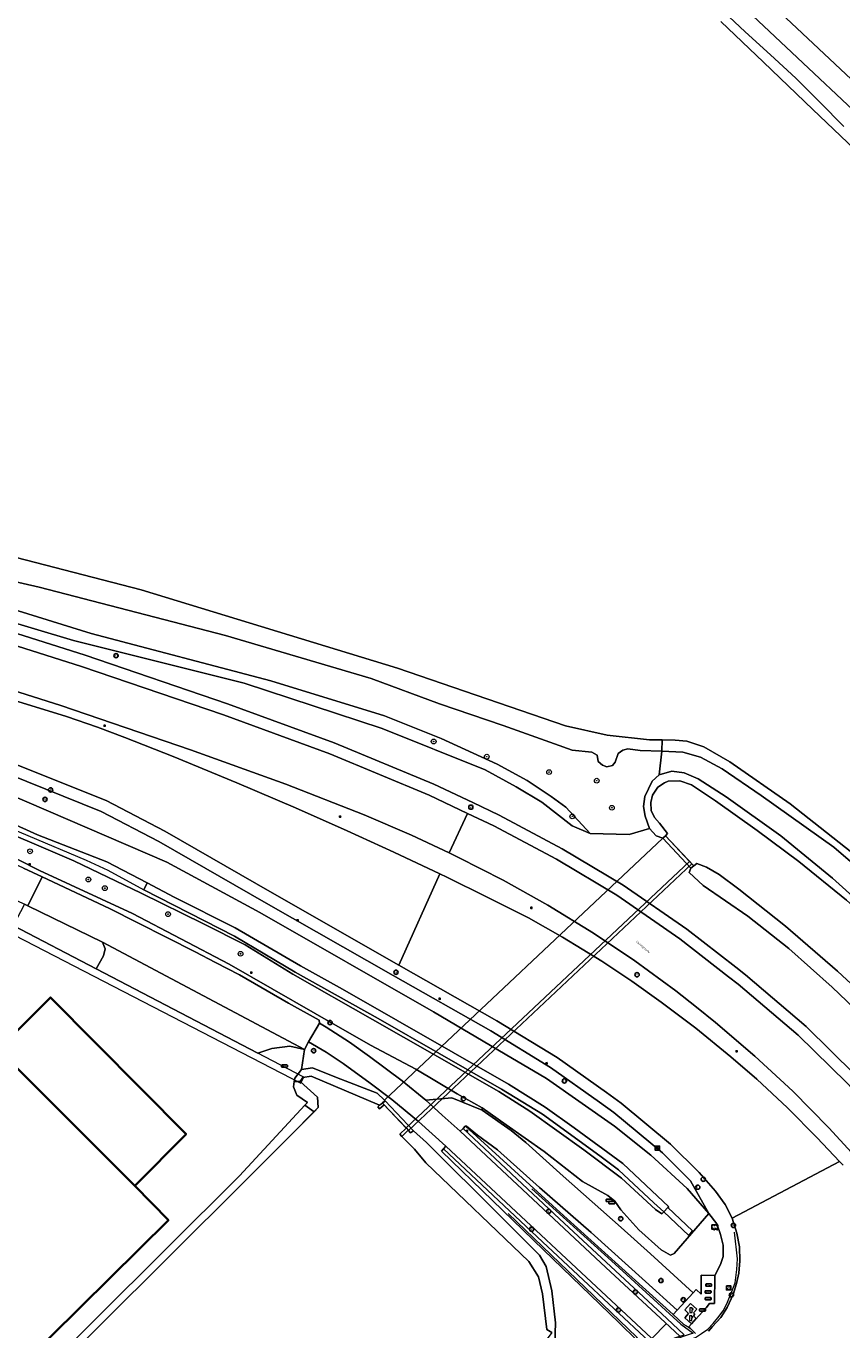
# Model space of a CAD drawing. Header units: metres. Extents: x 73718 to 76933, y 443658 to 446696.
# Tile 118 of 153: x 76253 to 76390, y 445239 to 445458. Entities that reach past the tile are written whole.
import ezdxf
from ezdxf.enums import TextEntityAlignment as Align

# ---------------------------------------------------------------- set-up
doc = ezdxf.new("R2010")
doc.units = ezdxf.units.M
for name, color, linetype, lineweight in [('B-WE-GK-BESCHOEIING-G', 130, 'GK-BESCHOEIING-SO', 18), ('B-WE-GR-BOOM-S', 90, 'Continuous', 25), ('B-WE-GW-TALUD_KRUIN-G', 90, 'Continuous', 18), ('B-WE-IE-MEUBILAIR-S', 7, 'Continuous', 25), ('B-WE-IE-MEUBILAIR_WEGMEUBILAIR-G', 7, 'Continuous', 18), ('B-WE-IE-TERREINAFSCHEIDING_KUNSTMATIG_MUUR-GV', 90, 'Continuous', 18), ('B-WE-KL-WATER-S', 170, 'Continuous', 25), ('B-WE-KW-KUNSTWERK_DUIKER-GV', 170, 'Continuous', 18), ('B-WE-KW-KUNSTWERK_GELUIDSWERING_SCHERM-G', 170, 'Continuous', 18), ('B-WE-OG-BEBOUWING-GV', 7, 'Continuous', 35), ('B-WE-OG-TERREIN_BEGROEID-GV', 7, 'Continuous', 18), ('B-WE-OG-TERREIN_ERF-GV', 7, 'Continuous', 18), ('B-WE-OG-TERREIN_OEVER-GV', 7, 'Continuous', 18), ('B-WE-OG-TOPOGRAFIE-T18', 10, 'Continuous', 18), ('B-WE-OG-WATER_SLOOT-GV', 120, 'Continuous', 18), ('B-WE-OG-WEG-GV', 7, 'Continuous', 18), ('B-WE-RI-HWA_GOOT_LIJNGOOT-G', 150, 'Continuous', 18), ('B-WE-VH-GESLOTENVERHARDING_ASFALT-GV', 10, 'Continuous', 18), ('B-WE-VH-GESLOTENVERHARDING_BETON-GV', 10, 'Continuous', 18), ('B-WE-VH-HALFVERHARDING_GRASBETONSTEEN-GV', 130, 'Continuous', 18), ('B-WE-VH-OPENVERHARDING_BETONELEMENT-GV', 30, 'Continuous', 18), ('B-WE-VH-OPENVERHARDING_TEGEL-GV', 30, 'Continuous', 18)]:
    doc.layers.add(name, color=color, linetype=linetype, lineweight=lineweight)
doc.styles.add('NLCS-ISO', font='NLCS-ISO.ttf')
doc.styles.add('NLCS-ISO-M200-T18', font='NLCS-ISO.ttf', dxfattribs={"height": 0.36})
doc.linetypes.add('GK-BESCHOEIING-SO', pattern='A,18,-3,[1,NLCS.SHX,S=0.6,R=0,X=0,Y=0],-3', length=24)

# ---------------------------------------------------------------- blocks, each defined once
blk = doc.blocks.new('SIE-MEUBILAIR_BORD_VERKEER-SO')
at = {"flags": 128}
blk.add_lwpolyline([(-1.8, 1.8), (1.8, 1.8), (1.8, -1.8), (-1.8, -1.8)], close=True, dxfattribs=at)
at = {"style": 'NLCS-ISO'}
blk.add_text('vb', height=1.8, dxfattribs=at).set_placement((0, 0), align=Align.MIDDLE_CENTER)
blk = doc.blocks.new('SKL-WATER_POMP-SO')
at = {"color": 0, "linetype": 'ByBlock', "lineweight": 18}
blk.add_lwpolyline([(1, 1.1), (1, 2), (-1, 2), (-1, -2), (1, -2), (1, 0.6), (1.9, 0.6), (1.9, 1.1)], close=True, dxfattribs=at)
blk = doc.blocks.new('SIE-MEUBILAIR_KAST_TELECOM-SO')
at = {"flags": 128}
blk.add_lwpolyline([(-2, -1), (2, -1, 0.414214), (2.5, -0.5), (2.5, 0.5, 0.414214), (2, 1), (-2, 1, 0.414214), (-2.5, 0.5), (-2.5, -0.5, 0.414214)], format="xyb", close=True, dxfattribs=at)
at = {"style": 'NLCS-ISO'}
blk.add_text('TEL', height=1.8, dxfattribs=at).set_placement((0, 0), align=Align.MIDDLE_CENTER)
blk = doc.blocks.new('SIE-MEUBILAIR_KAST_RIOOL-SO')
at = {"flags": 128}
blk.add_lwpolyline([(-2, -1), (2, -1, 0.414214), (2.5, -0.5), (2.5, 0.5, 0.414214), (2, 1), (-2, 1, 0.414214), (-2.5, 0.5), (-2.5, -0.5, 0.414214)], format="xyb", close=True, dxfattribs=at)
at = {"style": 'NLCS-ISO'}
blk.add_text('RI', height=1.8, dxfattribs=at).set_placement((0, 0), align=Align.MIDDLE_CENTER)
blk = doc.blocks.new('SIE-MEUBILAIR_KAST-SO')
at = {"flags": 128}
blk.add_lwpolyline([(-2, -1), (2, -1, 0.414214), (2.5, -0.5), (2.5, 0.5, 0.414214), (2, 1), (-2, 1, 0.414214), (-2.5, 0.5), (-2.5, -0.5, 0.414214)], format="xyb", close=True, dxfattribs=at)
blk = doc.blocks.new('SIE-MEUBILAIR_KAST_VRI-SO')
at = {"flags": 128}
blk.add_lwpolyline([(-2, -1), (2, -1, 0.414214), (2.5, -0.5), (2.5, 0.5, 0.414214), (2, 1), (-2, 1, 0.414214), (-2.5, 0.5), (-2.5, -0.5, 0.414214)], format="xyb", close=True, dxfattribs=at)
at = {"style": 'NLCS-ISO'}
blk.add_text('VRI', height=1.8, dxfattribs=at).set_placement((0, 0), align=Align.MIDDLE_CENTER)
blk = doc.blocks.new('SIE-MEUBILAIR_KAST_GAS-SO')
at = {"flags": 128}
blk.add_lwpolyline([(-2, -1), (2, -1, 0.414214), (2.5, -0.5), (2.5, 0.5, 0.414214), (2, 1), (-2, 1, 0.414214), (-2.5, 0.5), (-2.5, -0.5, 0.414214)], format="xyb", close=True, dxfattribs=at)
at = {"style": 'NLCS-ISO'}
blk.add_text('GAS', height=1.8, dxfattribs=at).set_placement((0, 0), align=Align.MIDDLE_CENTER)
blk = doc.blocks.new('SIE-MEUBILAIR_PAAL_LICHTMAST-SO')
for points in [[(-0.6, 0), (-1, 0)], [(-0.7, 0.7), (-0.4, 0.4)], [(0, 1), (0, 0.6)], [(0.4, 0.4), (0.7, 0.7)], [(1, 0), (0.6, 0)], [(-0.7, -0.7), (-0.4, -0.4)], [(0, -0.6), (0, -1)], [(0.4, -0.4), (0.7, -0.7)]]:
    blk.add_lwpolyline(points)
blk.add_circle((0, 0), 0.5)
blk = doc.blocks.new('SIE-MEUBILAIR_PAAL_VERKEERSBORD-SO')
blk.add_circle((0, 0), 1.8)
at = {"style": 'NLCS-ISO'}
blk.add_text('vb', height=1.8, dxfattribs=at).set_placement((0, 0), align=Align.MIDDLE_CENTER)
blk = doc.blocks.new('SIE-MEUBILAIR_PAAL_PORTAAL-SO')
blk.add_circle((0, 0), 1.8)
at = {"style": 'NLCS-ISO'}
blk.add_text('pt', height=1.8, dxfattribs=at).set_placement((0, 0), align=Align.MIDDLE_CENTER)
blk = doc.blocks.new('SIE-MEUBILAIR_PAAL_VRI-SO')
blk.add_circle((0, 0), 1.8)
at = {"style": 'NLCS-ISO'}
blk.add_text('vri', height=1.8, dxfattribs=at).set_placement((0, 0), align=Align.MIDDLE_CENTER)
blk = doc.blocks.new('SIE-MEUBILAIR_PAAL_HECTOMETER-SO')
blk.add_circle((0, 0), 1.8)
at = {"style": 'NLCS-ISO'}
blk.add_text('hm', height=1.8, dxfattribs=at).set_placement((0, 0), align=Align.MIDDLE_CENTER)
blk = doc.blocks.new('SIE-MEUBILAIR_PUT_KOLK-SO')
blk.add_circle((0, 0), 1.8)
at = {"style": 'NLCS-ISO'}
blk.add_text('K', height=1.8, dxfattribs=at).set_placement((0, 0), align=Align.MIDDLE_CENTER)
blk = doc.blocks.new('SIE-MEUBILAIR_PUT_RIOOLPUT-SO')
blk.add_circle((0, 0), 1.8)
at = {"style": 'NLCS-ISO'}
blk.add_text('RI', height=1.8, dxfattribs=at).set_placement((0, 0), align=Align.MIDDLE_CENTER)
blk = doc.blocks.new('SIE-MEUBILAIR_PUT_GASPUT-SO')
blk.add_circle((0, 0), 1.8)
at = {"style": 'NLCS-ISO'}
blk.add_text('G', height=1.8, dxfattribs=at).set_placement((0, 0), align=Align.MIDDLE_CENTER)
blk = doc.blocks.new('SIE-MEUBILAIR_PUT-SO')
blk.add_circle((0, 0), 1.8)
at = {"style": 'NLCS-ISO'}
blk.add_text('P', height=1.8, dxfattribs=at).set_placement((0, 0), align=Align.MIDDLE_CENTER)
blk = doc.blocks.new('SIE-MEUBILAIR_SENSOR_CAMERA-SO')
for p, q in [((2.5, 1.25), (-2.5, 1.25)), ((-2.5, 1.25), (-2.5, -2.8125)), ((2.5, -2.8125), (2.5, 1.25))]:
    blk.add_line(p, q)
for centre, start, end in [((-1.875, -2.65625), 36.86989765, 143.13010235), ((-1.875, -2.96875), 36.86989765, 143.13010235), ((-1.875, -3.28125), 36.86989765, 143.13010235), ((-0.625, -1.71875), 216.86989765, 323.13010235), ((-0.625, -2.03125), 216.86989765, 323.13010235), ((-0.625, -2.34375), 216.86989765, 323.13010235), ((0.625, -2.65625), 36.86989765, 143.13010235), ((0.625, -2.96875), 36.86989765, 143.13010235), ((0.625, -3.28125), 36.86989765, 143.13010235), ((1.875, -1.71875), 216.86989765, 323.13010235), ((1.875, -2.03125), 216.86989765, 323.13010235), ((1.875, -2.34375), 216.86989765, 323.13010235)]:
    blk.add_arc(centre, 0.78125, start, end)
at = {"style": 'NLCS-ISO'}
blk.add_text('cam', height=1.8, dxfattribs=at).set_placement((0, 0), align=Align.MIDDLE_CENTER)
blk = doc.blocks.new('SGR-BOOM_GBKN-SO')
at = {"linetype": 'ByBlock', "lineweight": 18}
h = blk.add_hatch(color=0, dxfattribs=at)
h.dxf.hatch_style = 1
edge = h.paths.add_edge_path()
edge.add_arc((0, 0), 0.25, 0, 360)
at = {"color": 0, "linetype": 'ByBlock', "lineweight": 18}
for radius in [2, 0.25]:
    blk.add_circle((0, 0), radius, dxfattribs=at)
at = {"color": 0, "linetype": 'ByBlock', "lineweight": 18, "style": 'NLCS-ISO'}
blk.add_attdef('SOORT', (2.5, 0), '', height=1.5, dxfattribs=at)

msp = doc.modelspace()

# ---------------------------------------------------------------- linework, layer by layer
at = {"layer": 'B-WE-GK-BESCHOEIING-G', "flags": 128}
for points in [[(76215.958, 445379.366), (76218.191, 445378.664), (76244.614, 445370.359), (76272.223, 445363.223), (76315.42, 445350.025), (76343.735, 445340.313), (76350.772, 445338.762), (76357.901, 445337.982), (76360.004, 445337.941)], [(76360.004, 445337.941), (76362.211, 445337.898), (76364.197, 445337.73), (76367.051, 445336.759), (76371.405, 445334.239), (76381.594, 445327.15), (76395.936, 445315.845), (76403.145, 445309.436), (76410.283, 445302.541)], [(76360.549, 445321.781), (76360.93, 445322.196), (76359.543, 445323.904), (76358.731, 445324.894), (76358.181, 445326.06), (76358.113, 445327.389), (76358.397, 445328.616), (76359.276, 445329.97), (76360.413, 445330.685), (76361.019, 445330.995), (76362.972, 445331.07), (76364.963, 445330.349), (76369.02, 445327.656), (76376.021, 445322.704), (76383.056, 445317.446), (76391.09, 445310.921), (76400.99, 445301.988), (76406.964, 445296.121), (76408.465, 445294.695), (76409.774, 445293.827), (76410.775, 445293.558), (76412.287, 445293.214), (76413.711, 445293.693), (76415.284, 445294.413), (76430.681, 445303.961), (76437.568, 445308.247), (76444.598, 445312.866)], [(76470.303, 445272.446), (76465.901, 445273.032), (76460.684, 445274.499), (76451.872, 445277.937), (76448.764, 445279.426), (76448.824, 445281.194), (76465.353, 445290.78), (76473.922, 445296.251), (76475.229, 445297.84), (76475.972, 445299.81), (76476.24, 445301.801), (76475.642, 445303.734), (76474.593, 445305.476), (76473.091, 445306.803), (76471.336, 445307.833), (76467.679, 445309.308), (76465.621, 445309.801), (76463.71, 445309.905), (76461.723, 445309.783), (76459.682, 445309.425), (76457.838, 445308.841), (76456.237, 445308.069), (76433.148, 445293.722), (76413.476, 445281.474), (76411.844, 445281.124), (76410.039, 445280.855), (76407.616, 445281.822), (76404.953, 445284.111), (76396.512, 445292.498), (76389.584, 445298.969), (76380.82, 445306.578), (76372.947, 445312.809), (76369.615, 445315.256), (76367.478, 445316.502), (76365.878, 445317.115), (76365.345, 445316.719)], [(76289.39, 445263.317), (76296.861, 445270.812), (76302.068, 445275.993), (76301.949, 445277.756), (76299.02, 445280.381), (76299.475, 445281.087), (76300.875, 445281.3), (76312.413, 445276.38), (76312.886, 445276.767)], [(76316.177, 445271.154), (76318.303, 445269.009), (76320.177, 445266.684), (76337.54, 445250.071), (76339.169, 445247.502), (76339.844, 445244.596), (76340.598, 445238.628), (76341.416, 445238.093), (76340.274, 445236.59), (76339.501, 445237.007), (76336.888, 445235.635), (76331.076, 445233.998), (76317.747, 445230.059), (76303.79, 445225.432), (76274.039, 445214.155), (76247.634, 445202.107), (76227.047, 445191.15)]]:
    msp.add_lwpolyline(points, dxfattribs=at)
at = {"layer": 'B-WE-GW-TALUD_KRUIN-G', "flags": 128}
for points in [[(76347.909, 445322.187), (76343.795, 445326.607), (76341.323, 445328.387), (76337.244, 445331.121), (76332.239, 445333.875), (76322.776, 445338.198), (76313.211, 445342.02), (76294.082, 445347.899), (76263.809, 445355.852), (76234.287, 445365.008)], [(76329.673, 445275.95), (76325.455, 445278.315), (76318.519, 445282.447), (76310.877, 445286.52), (76301.545, 445291.829), (76287.066, 445300.145), (76270.78, 445308.677), (76255.129, 445315.952), (76247.642, 445319.712), (76239.05, 445322.927), (76229.673, 445326.386), (76219.087, 445329.94), (76213.171, 445332.312), (76201.552, 445336.438), (76200.507, 445336.756), (76183.502, 445341.937), (76164.782, 445346.854), (76149.308, 445350.765)], [(76234.17, 445331.263), (76254.785, 445321.979), (76266.433, 445317.378), (76273.248, 445313.886), (76277.814, 445311.463), (76288.078, 445306.273), (76299.055, 445299.863), (76306.157, 445295.926), (76334.106, 445279.921), (76340.286, 445276.066), (76345.179, 445272.598), (76353.416, 445266.578), (76361.126, 445259.275), (76360.992, 445259.167), (76365.147, 445255.228), (76364.523, 445254.463), (76360.299, 445258.45), (76359.976, 445258.099), (76358.899, 445258.814), (76353.19, 445264.081), (76346.824, 445268.855), (76337.698, 445275.399), (76332.498, 445278.726), (76311.192, 445290.815), (76297.761, 445298.484), (76289.75, 445303.392), (76282.755, 445306.971), (76272.259, 445312.146), (76260.912, 445317.557), (76244.455, 445324.616)]]:
    msp.add_lwpolyline(points, dxfattribs=at)
at = {"layer": 'B-WE-IE-MEUBILAIR_WEGMEUBILAIR-G', "flags": 128}
for points in [[(76338.082, 445262.326), (76351.491, 445250.173), (76363.17, 445239.535), (76365.238, 445237.977), (76357.417, 445235.335), (76356.814, 445235.841), (76355.741, 445237.294), (76334.077, 445258.135)], [(76336.485, 445228.356), (76340.366, 445229.294), (76348.049, 445231.474), (76356.932, 445234.107), (76358.083, 445234.715), (76365.647, 445237.27), (76366.642, 445237.956), (76367.733, 445238.65), (76368.598, 445239.602), (76369.421, 445240.574), (76370.278, 445241.755), (76370.883, 445242.936), (76371.749, 445245.026), (76372.298, 445246.446), (76372.595, 445248.71), (76372.685, 445250.487), (76372.178, 445254.985)]]:
    msp.add_lwpolyline(points, dxfattribs=at)
at = {"layer": 'B-WE-IE-TERREINAFSCHEIDING_KUNSTMATIG_MUUR-GV', "flags": 128}
for points in [[(76365.604, 445237.948), (76364.794, 445238.762), (76364.427, 445238.982), (76363.666, 445239.44), (76361.871, 445241.157), (76343.471, 445257.771), (76326.851, 445272.857), (76326.831, 445272.875), (76326.811, 445272.853), (76326.468, 445272.491), (76342.712, 445257.262), (76360.781, 445240.471), (76363.719, 445237.709)], [(76357.883, 445236.508), (76339.837, 445253.399), (76323.172, 445269.023), (76322.813, 445268.629), (76340.006, 445252.039), (76352.693, 445239.784), (76355.818, 445236.765)]]:
    msp.add_lwpolyline(points, dxfattribs=at)
at = {"layer": 'B-WE-KW-KUNSTWERK_DUIKER-GV', "flags": 128}
for points in [[(76364.631, 445317.473), (76360.549, 445321.781), (76360.142, 445321.415), (76313.216, 445277.234), (76313.321, 445277.123), (76312.832, 445276.825), (76316.86, 445272.559)], [(76364.631, 445317.473), (76316.86, 445272.559), (76317.259, 445272.137), (76365.028, 445317.054)], [(76249.877, 445307.084), (76249.259, 445305.914), (76299.112, 445280.09), (76299.638, 445281.129)]]:
    msp.add_lwpolyline(points, close=True, dxfattribs=at)
at = {"layer": 'B-WE-KW-KUNSTWERK_GELUIDSWERING_SCHERM-G', "flags": 128}
msp.add_lwpolyline([(76141.671, 445357.604), (76157.15, 445353.655), (76172.773, 445349.704), (76192.024, 445344.416), (76207.315, 445339.964), (76218.623, 445336.135), (76229.924, 445331.677), (76243.261, 445326.017), (76262.977, 445317.689), (76266.609, 445316.003), (76272.661, 445312.711), (76287.954, 445304.856), (76298.186, 445298.804), (76312.166, 445291.004), (76332.957, 445279.108), (76339.865, 445274.879), (76349.531, 445267.863), (76352.681, 445265.531), (76358.631, 445259.938)], dxfattribs=at)
at = {"layer": 'B-WE-OG-BEBOUWING-GV', "flags": 128}
for points in [[(76248.124, 445285.804), (76234.118, 445299.92), (76215.843, 445281.775), (76213.011, 445284.627), (76208.518, 445280.166), (76197.42, 445291.343), (76194.438, 445288.365), (76165.393, 445259.661), (76192.754, 445232.306), (76222.146, 445202.717), (76247.049, 445227.637), (76276.83, 445257.027), (76271.191, 445262.818)], [(76248.124, 445285.804), (76271.191, 445262.818), (76279.805, 445271.531), (76256.941, 445294.568)]]:
    msp.add_lwpolyline(points, close=True, dxfattribs=at)
at = {"layer": 'B-WE-OG-TERREIN_BEGROEID-GV', "flags": 128}
msp.add_lwpolyline([(76244.455, 445324.616), (76260.912, 445317.557), (76272.259, 445312.146), (76282.755, 445306.971), (76289.75, 445303.392), (76297.761, 445298.484), (76311.192, 445290.815), (76332.498, 445278.726), (76337.698, 445275.399), (76346.824, 445268.855), (76353.19, 445264.081), (76358.899, 445258.814), (76359.976, 445258.099), (76360.299, 445258.45), (76358.631, 445259.938), (76352.681, 445265.531), (76349.531, 445267.863), (76339.865, 445274.879), (76332.957, 445279.108), (76312.166, 445291.004), (76298.186, 445298.804), (76287.954, 445304.856), (76272.661, 445312.711), (76273.248, 445313.886), (76266.433, 445317.378), (76254.785, 445321.979), (76234.17, 445331.263)], dxfattribs=at)
at = {"layer": 'B-WE-OG-TERREIN_ERF-GV', "flags": 128}
msp.add_lwpolyline([(76233.697, 445209.451), (76264.385, 445240.191), (76288.793, 445264.505), (76299.798, 445276.378), (76300.249, 445276.865), (76298.446, 445278.089), (76297.922, 445279.471), (76298.037, 445280.384), (76298.111, 445280.971), (76299.222, 445282.429), (76299.748, 445285.8), (76297.26, 445286.336), (76294.261, 445285.947), (76291.907, 445285.165), (76264.637, 445299.391), (76250.648, 445306.689)], dxfattribs=at)
msp.add_lwpolyline([(76271.191, 445262.818), (76276.83, 445257.027), (76247.049, 445227.637), (76222.146, 445202.717), (76192.754, 445232.306), (76165.393, 445259.661), (76194.438, 445288.365), (76197.42, 445291.343), (76208.518, 445280.166), (76213.011, 445284.627), (76215.843, 445281.775), (76234.118, 445299.92), (76248.124, 445285.804), (76256.941, 445294.568), (76279.805, 445271.531)], close=True, dxfattribs=at)
at = {"layer": 'B-WE-OG-TERREIN_OEVER-GV', "flags": 128}
for points in [[(76390.611, 445441.284), (76386.559, 445445.384), (76382.548, 445449.443), (76378.255, 445453.35), (76374.005, 445457.218), (76366.762, 445464.112)], [(76369.896, 445459.011), (76377.091, 445452.132), (76385.408, 445444.18), (76392.402, 445437.492)], [(76235.153, 445368.21), (76255.069, 445363.694), (76286.441, 445355.549), (76310.958, 445348.293), (76322.518, 445344.039), (76333.235, 445340.359), (76341.901, 445337.271), (76344.831, 445336.192), (76348.174, 445335.878), (76349.049, 445335.393), (76349.218, 445334.281), (76349.957, 445333.673), (76350.699, 445333.427), (76351.664, 445333.646), (76352.117, 445334.22), (76352.582, 445335.645), (76353.372, 445336.203), (76354.244, 445336.469), (76356.317, 445336.146), (76359.973, 445336.054), (76360.004, 445337.941), (76357.901, 445337.982), (76350.772, 445338.762), (76343.735, 445340.313), (76315.42, 445350.025), (76272.223, 445363.223), (76244.614, 445370.359)], [(76395.936, 445315.845), (76381.594, 445327.15), (76371.405, 445334.239), (76367.051, 445336.759), (76364.197, 445337.73), (76362.211, 445337.898), (76360.004, 445337.941), (76359.973, 445336.054), (76363.483, 445335.868), (76366.487, 445335.027), (76370.101, 445333.053), (76376.668, 445328.566), (76388.96, 445319.881), (76397.63, 445312.404)], [(76398.39, 445305.947), (76388.705, 445314.652), (76379.999, 445321.783), (76370.803, 445328.35), (76366.108, 445331.369), (76363.72, 445332.392), (76361.641, 445332.653), (76359.524, 445332.065), (76358.305, 445330.976), (76357.096, 445328.408), (76356.884, 445326.729), (76357.136, 445325.074), (76357.87, 445322.998), (76358.995, 445321.768), (76360.142, 445321.415), (76360.549, 445321.781), (76360.93, 445322.196), (76359.543, 445323.904), (76358.731, 445324.894), (76358.181, 445326.06), (76358.113, 445327.389), (76358.397, 445328.616), (76359.276, 445329.97), (76360.413, 445330.685), (76361.019, 445330.995), (76362.972, 445331.07), (76364.963, 445330.349), (76369.02, 445327.656), (76376.021, 445322.704), (76383.056, 445317.446), (76391.09, 445310.921)]]:
    msp.add_lwpolyline(points, dxfattribs=at)
for points in [[(76380.82, 445306.578), (76372.947, 445312.809), (76369.615, 445315.256), (76367.478, 445316.502), (76365.878, 445317.115), (76365.345, 445316.719), (76364.845, 445316.32), (76364.551, 445315.582), (76366.942, 445313.418), (76374.427, 445308.255), (76381.364, 445302.791), (76388.686, 445296.276), (76398.496, 445286.885), (76403.778, 445281.41), (76404.953, 445284.111), (76396.512, 445292.498), (76389.584, 445298.969)], [(76298.037, 445280.384), (76299.02, 445280.381), (76299.475, 445281.087), (76300.875, 445281.3), (76312.413, 445276.38), (76312.886, 445276.767), (76313.321, 445277.123), (76313.216, 445277.234), (76311.997, 445278.427), (76305.125, 445281.094), (76301.111, 445282.723), (76299.222, 445282.429), (76298.111, 445280.971)], [(76299.798, 445276.378), (76301.382, 445275.31), (76302.068, 445275.993), (76301.949, 445277.756), (76299.02, 445280.381), (76298.037, 445280.384), (76297.922, 445279.471), (76298.446, 445278.089), (76300.249, 445276.865)], [(76301.382, 445275.31), (76299.798, 445276.378), (76288.793, 445264.505), (76264.385, 445240.191), (76233.697, 445209.451), (76231.39, 445207.273), (76222.602, 445200.694), (76221.504, 445201.026), (76221.397, 445199.369), (76221.945, 445198.983), (76232.366, 445206.571), (76234.777, 445208.847), (76264.98, 445239.001), (76289.39, 445263.317), (76296.861, 445270.812)], [(76316.177, 445271.154), (76318.303, 445269.009), (76320.177, 445266.684), (76337.54, 445250.071), (76339.169, 445247.502), (76339.844, 445244.596), (76340.598, 445238.628), (76341.416, 445238.093), (76340.274, 445236.59), (76341.922, 445236.308), (76342.031, 445239.754), (76341.427, 445245.102), (76340.475, 445249.231), (76339.358, 445251.155), (76332.75, 445257.706), (76320.293, 445270.089), (76318.097, 445272.06), (76317.616, 445271.758), (76317.223, 445272.174)]]:
    msp.add_lwpolyline(points, close=True, dxfattribs=at)
at = {"layer": 'B-WE-OG-WATER_SLOOT-GV', "flags": 128}
for points in [[(76392.402, 445437.492), (76385.408, 445444.18), (76377.091, 445452.132), (76369.896, 445459.011)], [(76244.614, 445370.359), (76272.223, 445363.223), (76315.42, 445350.025), (76343.735, 445340.313), (76350.772, 445338.762), (76357.901, 445337.982), (76360.004, 445337.941), (76362.211, 445337.898), (76364.197, 445337.73), (76367.051, 445336.759), (76371.405, 445334.239), (76381.594, 445327.15), (76395.936, 445315.845), (76403.145, 445309.436), (76410.283, 445302.541)], [(76391.09, 445310.921), (76383.056, 445317.446), (76376.021, 445322.704), (76369.02, 445327.656), (76364.963, 445330.349), (76362.972, 445331.07), (76361.019, 445330.995), (76360.413, 445330.685), (76359.276, 445329.97), (76358.397, 445328.616), (76358.113, 445327.389), (76358.181, 445326.06), (76358.731, 445324.894), (76359.543, 445323.904), (76360.93, 445322.196), (76360.549, 445321.781), (76365.345, 445316.719), (76365.878, 445317.115), (76367.478, 445316.502), (76369.615, 445315.256), (76372.947, 445312.809), (76380.82, 445306.578), (76389.584, 445298.969), (76396.512, 445292.498)], [(76341.416, 445238.093), (76340.598, 445238.628), (76339.844, 445244.596), (76339.169, 445247.502), (76337.54, 445250.071), (76320.177, 445266.684), (76318.303, 445269.009), (76316.177, 445271.154), (76315.833, 445271.529), (76316.876, 445272.541), (76313.174, 445276.462), (76312.397, 445275.783), (76312.102, 445276.121), (76312.413, 445276.38), (76300.875, 445281.3), (76299.475, 445281.087), (76299.02, 445280.381), (76301.949, 445277.756), (76302.068, 445275.993), (76301.382, 445275.31), (76296.861, 445270.812), (76289.39, 445263.317), (76264.98, 445239.001), (76234.777, 445208.847)]]:
    msp.add_lwpolyline(points, dxfattribs=at)
at = {"layer": 'B-WE-OG-WEG-GV', "flags": 128}
for points in [[(76361.607, 445477.753), (76419.417, 445423.352), (76428.912, 445413.942), (76445.342, 445398.65), (76452.404, 445392.056), (76460.61, 445384.291), (76474.91, 445371.109), (76480.454, 445366.138), (76482.203, 445364.717), (76484.538, 445363.08), (76486.451, 445361.931), (76487.141, 445361.675), (76491.235, 445360.281), (76494.821, 445359.059), (76500.134, 445358.162), (76506.321, 445357.798), (76508.504, 445357.798), (76511.512, 445358.308)], [(76416.654, 445421.086), (76359.282, 445475.047)], [(76366.762, 445464.112), (76374.005, 445457.218), (76378.255, 445453.35), (76382.548, 445449.443), (76386.559, 445445.384), (76390.611, 445441.284)], [(76234.287, 445365.008), (76263.809, 445355.852), (76294.082, 445347.899), (76313.211, 445342.02), (76322.776, 445338.198), (76332.239, 445333.875), (76337.244, 445331.121), (76341.323, 445328.387), (76343.795, 445326.607), (76347.909, 445322.187), (76354.441, 445322.01), (76357.87, 445322.998), (76357.136, 445325.074), (76356.884, 445326.729), (76357.096, 445328.408), (76358.305, 445330.976), (76359.524, 445332.065), (76359.973, 445336.054), (76356.317, 445336.146), (76354.244, 445336.469), (76353.372, 445336.203), (76352.582, 445335.645), (76352.117, 445334.22), (76351.664, 445333.646), (76350.699, 445333.427), (76349.957, 445333.673), (76349.218, 445334.281), (76349.049, 445335.393), (76348.174, 445335.878), (76344.831, 445336.192), (76341.901, 445337.271), (76333.235, 445340.359), (76322.518, 445344.039), (76310.958, 445348.293), (76286.441, 445355.549), (76255.069, 445363.694), (76235.153, 445368.21)], [(76229.041, 445364.21), (76260.843, 445354.666), (76289.579, 445347.487), (76312.852, 445339.874), (76330.185, 445332.91), (76335.404, 445330.061), (76339.726, 445327.441), (76344.879, 445323.486), (76347.909, 445322.187), (76343.795, 445326.607), (76341.323, 445328.387), (76337.244, 445331.121), (76332.239, 445333.875), (76322.776, 445338.198), (76313.211, 445342.02), (76294.082, 445347.899), (76263.809, 445355.852), (76234.287, 445365.008)], [(76360.142, 445321.415), (76358.995, 445321.768), (76357.87, 445322.998), (76354.441, 445322.01), (76347.909, 445322.187), (76344.879, 445323.486), (76339.726, 445327.441), (76335.404, 445330.061), (76330.185, 445332.91), (76312.852, 445339.874), (76289.579, 445347.487), (76260.843, 445354.666), (76229.041, 445364.21)], [(76234.545, 445359.075), (76262.18, 445350.313), (76286.097, 445342.161), (76304.045, 445335.612), (76320.737, 445328.647), (76327.238, 445325.566), (76331.667, 445323.468), (76342.199, 445317.838), (76352.38, 445311.761), (76362.978, 445304.43), (76371.21, 445298.054), (76372.819, 445296.808), (76382.938, 445288.205), (76391.104, 445280.14)], [(76392.533, 445281.539), (76384.29, 445289.68), (76374.08, 445298.361), (76372.435, 445299.635), (76364.16, 445306.044), (76353.463, 445313.444), (76343.184, 445319.58), (76332.567, 445325.255), (76328.094, 445327.373), (76321.551, 445330.475), (76304.773, 445337.475), (76286.762, 445344.047), (76262.805, 445352.213), (76235.125, 445360.989)], [(76235.125, 445360.989), (76262.805, 445352.213), (76286.762, 445344.047), (76304.773, 445337.475), (76321.551, 445330.475), (76328.094, 445327.373), (76332.567, 445325.255), (76343.184, 445319.58), (76353.463, 445313.444), (76364.16, 445306.044), (76372.435, 445299.635), (76374.08, 445298.361), (76384.29, 445289.68), (76392.533, 445281.539), (76398.258, 445275.491), (76403.778, 445281.41), (76398.496, 445286.885), (76388.686, 445296.276), (76381.364, 445302.791), (76374.427, 445308.255), (76366.942, 445313.418), (76364.551, 445315.582), (76364.845, 445316.32), (76360.142, 445321.415)], [(76391.942, 445268.453), (76388.085, 445272.56), (76382.018, 445278.755), (76375.643, 445284.667), (76368.979, 445290.357), (76365.793, 445292.908), (76362.338, 445295.674), (76355.388, 445300.731), (76348.454, 445305.371), (76340.725, 445310.122), (76333.225, 445314.335), (76325.72, 445318.16), (76324.121, 445318.908), (76317.792, 445321.87), (76309.831, 445325.295), (76296.617, 445330.505), (76280.55, 445336.277), (76258.698, 445343.73), (76236.37, 445350.806)], [(76248.538, 445345.325), (76259.672, 445341.864), (76264.878, 445340.104), (76269.491, 445338.361), (76277.622, 445335.125), (76288.362, 445330.729), (76298.21, 445326.51), (76306.926, 445322.636), (76314.814, 445319.053), (76322.558, 445315.378), (76323.747, 445314.814), (76330.543, 445311.447), (76337.485, 445307.96), (76343.2, 445304.731), (76349.858, 445300.664), (76354.897, 445297.321), (76359.853, 445293.786), (76363.675, 445290.896), (76365.684, 445289.377), (76371.607, 445284.55), (76375.958, 445280.762), (76381.157, 445275.932), (76386.157, 445270.888), (76389.908, 445266.913), (76390.491, 445266.27)], [(76397.63, 445312.404), (76388.96, 445319.881), (76376.668, 445328.566), (76370.101, 445333.053), (76366.487, 445335.027), (76363.483, 445335.868), (76359.973, 445336.054), (76359.524, 445332.065), (76361.641, 445332.653), (76363.72, 445332.392), (76366.108, 445331.369), (76370.803, 445328.35), (76379.999, 445321.783), (76388.705, 445314.652), (76398.39, 445305.947)], [(76367.807, 445238.346), (76368.504, 445239.094), (76369.878, 445240.615), (76370.976, 445242.307), (76371.987, 445244.515), (76372.521, 445246.373), (76372.927, 445248.084), (76373.097, 445250.192), (76373.026, 445252.509), (76372.613, 445254.847), (76371.81, 445257.386), (76370.626, 445259.665), (76368.981, 445261.889), (76366.227, 445265.04), (76361.406, 445269.842), (76353.102, 445276.766), (76350.644, 445278.519), (76342.329, 445284.448), (76332.184, 445290.627), (76315.653, 445300.004), (76294.28, 445312.163), (76276.198, 445322.562), (76266.332, 445327.714), (76250.468, 445334.078)], [(76234.17, 445331.263), (76254.785, 445321.979), (76266.433, 445317.378), (76273.248, 445313.886), (76277.814, 445311.463), (76288.078, 445306.273), (76299.055, 445299.863), (76306.157, 445295.926), (76334.106, 445279.921), (76340.286, 445276.066), (76345.179, 445272.598), (76353.416, 445266.578), (76361.126, 445259.275), (76360.992, 445259.167), (76365.147, 445255.228), (76364.523, 445254.463), (76360.299, 445258.45), (76359.976, 445258.099), (76358.899, 445258.814), (76353.19, 445264.081), (76346.824, 445268.855), (76337.698, 445275.399), (76332.498, 445278.726), (76311.192, 445290.815), (76297.761, 445298.484), (76289.75, 445303.392), (76282.755, 445306.971), (76272.259, 445312.146), (76260.912, 445317.557), (76244.455, 445324.616)], [(76249.717, 445328.93), (76276.555, 445317.353), (76292.249, 445308.87), (76321.472, 445292.114), (76333.574, 445285.02), (76340.529, 445280.874), (76351.963, 445272.884), (76358.079, 445267.974), (76364.21, 445262.342), (76367.865, 445258.167), (76364.767, 445263.672), (76360.057, 445268.363), (76351.879, 445275.182), (76349.483, 445276.891), (76341.227, 445282.778), (76331.17, 445288.903), (76314.665, 445298.265), (76293.287, 445310.427), (76275.236, 445320.808), (76265.495, 445325.895), (76249.755, 445332.209)], [(76249.755, 445332.209), (76265.495, 445325.895), (76275.236, 445320.808), (76293.287, 445310.427), (76314.665, 445298.265), (76331.17, 445288.903), (76341.227, 445282.778), (76349.483, 445276.891), (76351.879, 445275.182), (76360.057, 445268.363), (76364.767, 445263.672), (76367.865, 445258.167), (76369.219, 445256.42), (76369.836, 445254.641), (76370.308, 445252.826), (76370.308, 445250.903), (76369.836, 445249.56), (76368.863, 445247.726), (76368.812, 445243.009), (76367.975, 445242.983), (76367.43, 445242.245), (76364.427, 445238.982), (76364.794, 445238.762), (76365.604, 445237.948)], [(76247.642, 445319.712), (76255.129, 445315.952), (76270.78, 445308.677), (76287.066, 445300.145), (76301.545, 445291.829), (76310.877, 445286.52), (76318.519, 445282.447), (76325.455, 445278.315), (76329.673, 445275.95), (76333.721, 445273.082), (76340.154, 445268.595), (76346.607, 445263.547), (76350.862, 445261.207), (76352.023, 445260.203), (76353.037, 445258.747), (76356.07, 445255.39), (76359.841, 445252.015), (76361.399, 445251.141), (76362.053, 445251.436), (76367.865, 445258.167), (76364.21, 445262.342), (76358.079, 445267.974), (76351.963, 445272.884), (76340.529, 445280.874), (76333.574, 445285.02), (76321.472, 445292.114), (76292.249, 445308.87), (76276.555, 445317.353), (76249.717, 445328.93)], [(76252.402, 445316.345), (76255.559, 445314.88), (76266.872, 445309.517), (76281.32, 445302.261), (76284.745, 445300.468), (76288.789, 445298.35), (76297.032, 445293.589), (76302.226, 445290.722), (76302.254, 445290.226), (76303.396, 445289.574), (76307.355, 445287.041), (76310.728, 445284.626), (76316.206, 445280.478), (76320.169, 445277.226), (76324.571, 445277.654), (76329.67, 445275.58), (76329.673, 445275.95), (76325.455, 445278.315), (76318.519, 445282.447), (76310.877, 445286.52), (76301.545, 445291.829), (76287.066, 445300.145), (76270.78, 445308.677), (76255.129, 445315.952), (76247.642, 445319.712)], [(76355.818, 445236.765), (76352.693, 445239.784), (76340.006, 445252.039), (76322.813, 445268.629), (76323.172, 445269.023), (76323.593, 445269.484), (76318.972, 445273.631), (76314.466, 445277.37), (76310.839, 445280.12), (76306.253, 445283.447), (76303.411, 445285.35), (76300.428, 445287.067), (76299.748, 445285.8), (76299.222, 445282.429), (76301.111, 445282.723), (76305.125, 445281.094), (76311.997, 445278.427), (76313.216, 445277.234), (76313.321, 445277.123), (76318.097, 445272.06), (76320.293, 445270.089), (76332.75, 445257.706), (76339.358, 445251.155), (76340.475, 445249.231), (76341.427, 445245.102), (76342.031, 445239.754), (76341.922, 445236.308)]]:
    msp.add_lwpolyline(points, dxfattribs=at)
for points in [[(76264.637, 445299.391), (76265.88, 445301.538), (76266.168, 445302.72), (76265.693, 445303.84), (76253.157, 445309.962), (76252.571, 445310.248), (76251.899, 445308.976), (76250.869, 445307.092), (76250.648, 445306.689)], [(76370.308, 445252.826), (76369.836, 445254.641), (76369.219, 445256.42), (76367.865, 445258.167), (76362.053, 445251.436), (76361.399, 445251.141), (76359.841, 445252.015), (76356.07, 445255.39), (76353.037, 445258.747), (76352.023, 445260.203), (76350.862, 445261.207), (76346.607, 445263.547), (76340.154, 445268.595), (76333.721, 445273.082), (76329.673, 445275.95), (76329.67, 445275.58), (76334.564, 445272.154), (76337.03, 445270.131), (76343.345, 445264.466), (76353.13, 445255.779), (76358.04, 445251.335), (76365.258, 445244.774), (76365.743, 445245.365), (76366.573, 445244.58), (76366.594, 445247.751), (76368.863, 445247.726), (76369.836, 445249.56), (76370.308, 445250.903)], [(76326.831, 445272.875), (76326.851, 445272.857), (76343.471, 445257.771), (76361.871, 445241.157), (76362.568, 445241.885), (76357.201, 445246.7), (76348.053, 445254.979), (76339.37, 445262.52), (76332.254, 445268.862), (76328.922, 445271.375), (76327.036, 445272.872)]]:
    msp.add_lwpolyline(points, close=True, dxfattribs=at)
at = {"layer": 'B-WE-RI-HWA_GOOT_LIJNGOOT-G', "flags": 128}
msp.add_lwpolyline([(76360.741, 445239.61), (76358.298, 445237.073)], dxfattribs=at)
at = {"layer": 'B-WE-VH-GESLOTENVERHARDING_ASFALT-GV', "flags": 128}
for points in [[(76419.417, 445423.352), (76361.607, 445477.753)], [(76359.282, 445475.047), (76416.654, 445421.086)], [(76390.491, 445266.27), (76389.908, 445266.913), (76371.81, 445257.386), (76372.613, 445254.847), (76373.026, 445252.509), (76373.097, 445250.192), (76372.927, 445248.084), (76372.521, 445246.373), (76371.987, 445244.515), (76370.976, 445242.307), (76369.878, 445240.615), (76368.504, 445239.094), (76367.807, 445238.346)]]:
    msp.add_lwpolyline(points, dxfattribs=at)
for points in [[(76262.18, 445350.313), (76234.545, 445359.075), (76233.028, 445359.513), (76230.88, 445352.416), (76236.37, 445350.806), (76258.698, 445343.73), (76280.55, 445336.277), (76296.617, 445330.505), (76309.831, 445325.295), (76317.792, 445321.87), (76324.121, 445318.908), (76327.238, 445325.566), (76320.737, 445328.647), (76304.045, 445335.612), (76286.097, 445342.161)], [(76269.491, 445338.361), (76264.878, 445340.104), (76259.672, 445341.864), (76248.538, 445345.325), (76237.197, 445348.827), (76230.791, 445350.732), (76228.106, 445342.047), (76231.542, 445340.926), (76250.468, 445334.078), (76266.332, 445327.714), (76276.198, 445322.562), (76294.28, 445312.163), (76315.653, 445300.004), (76322.558, 445315.378), (76314.814, 445319.053), (76306.926, 445322.636), (76298.21, 445326.51), (76288.362, 445330.729), (76277.622, 445335.125)], [(76352.38, 445311.761), (76342.199, 445317.838), (76331.667, 445323.468), (76327.238, 445325.566), (76324.121, 445318.908), (76325.72, 445318.16), (76333.225, 445314.335), (76340.725, 445310.122), (76348.454, 445305.371), (76355.388, 445300.731), (76362.338, 445295.674), (76365.793, 445292.908), (76368.979, 445290.357), (76375.643, 445284.667), (76382.018, 445278.755), (76388.085, 445272.56), (76391.942, 445268.453), (76396.891, 445274.026), (76391.104, 445280.14), (76382.938, 445288.205), (76372.819, 445296.808), (76371.21, 445298.054), (76362.978, 445304.43)], [(76252.571, 445310.248), (76253.157, 445309.962), (76255.559, 445314.88), (76252.402, 445316.345), (76249.628, 445317.609), (76246.48, 445319.044), (76244.341, 445313.824), (76249.98, 445311.513)], [(76354.897, 445297.321), (76349.858, 445300.664), (76343.2, 445304.731), (76337.485, 445307.96), (76330.543, 445311.447), (76323.747, 445314.814), (76322.558, 445315.378), (76315.653, 445300.004), (76332.184, 445290.627), (76342.329, 445284.448), (76350.644, 445278.519), (76353.102, 445276.766), (76361.406, 445269.842), (76366.227, 445265.04), (76368.981, 445261.889), (76370.626, 445259.665), (76371.81, 445257.386), (76389.908, 445266.913), (76386.157, 445270.888), (76381.157, 445275.932), (76375.958, 445280.762), (76371.607, 445284.55), (76365.684, 445289.377), (76363.675, 445290.896), (76359.853, 445293.786)], [(76255.559, 445314.88), (76253.157, 445309.962), (76265.693, 445303.84), (76299.748, 445285.8), (76300.428, 445287.067), (76302.254, 445290.226), (76302.226, 445290.722), (76297.032, 445293.589), (76288.789, 445298.35), (76284.745, 445300.468), (76281.32, 445302.261), (76266.872, 445309.517)], [(76265.693, 445303.84), (76266.168, 445302.72), (76265.88, 445301.538), (76264.637, 445299.391), (76291.907, 445285.165), (76294.261, 445285.947), (76297.26, 445286.336), (76299.748, 445285.8)], [(76302.254, 445290.226), (76300.428, 445287.067), (76303.411, 445285.35), (76306.253, 445283.447), (76310.839, 445280.12), (76314.466, 445277.37), (76318.972, 445273.631), (76323.593, 445269.484), (76358.211, 445237.16), (76359.243, 445236.191), (76363.016, 445237.47), (76360.513, 445239.814), (76350.531, 445249.082), (76326.007, 445272.004), (76324.978, 445272.932), (76322.968, 445274.745), (76320.169, 445277.226), (76316.206, 445280.478), (76310.728, 445284.626), (76307.355, 445287.041), (76303.396, 445289.574)]]:
    msp.add_lwpolyline(points, close=True, dxfattribs=at)
at = {"layer": 'B-WE-VH-GESLOTENVERHARDING_BETON-GV', "flags": 128}
for points in [[(76360.549, 445321.781), (76360.142, 445321.415), (76364.845, 445316.32), (76365.345, 445316.719)], [(76273.248, 445313.886), (76272.661, 445312.711), (76287.954, 445304.856), (76298.186, 445298.804), (76312.166, 445291.004), (76332.957, 445279.108), (76339.865, 445274.879), (76349.531, 445267.863), (76352.681, 445265.531), (76358.631, 445259.938), (76360.299, 445258.45), (76360.992, 445259.167), (76361.126, 445259.275), (76353.416, 445266.578), (76345.179, 445272.598), (76340.286, 445276.066), (76334.106, 445279.921), (76306.157, 445295.926), (76299.055, 445299.863), (76288.078, 445306.273), (76277.814, 445311.463)], [(76316.177, 445271.154), (76317.223, 445272.174), (76317.616, 445271.758), (76318.097, 445272.06), (76313.321, 445277.123), (76312.886, 445276.767), (76312.413, 445276.38), (76312.102, 445276.121), (76312.397, 445275.783), (76313.174, 445276.462), (76316.876, 445272.541), (76315.833, 445271.529)], [(76326.468, 445272.491), (76326.007, 445272.004), (76350.531, 445249.082), (76360.513, 445239.814), (76363.016, 445237.47), (76363.719, 445237.709), (76360.781, 445240.471), (76342.712, 445257.262)], [(76323.593, 445269.484), (76323.172, 445269.023), (76339.837, 445253.399), (76357.883, 445236.508), (76358.494, 445235.936), (76359.243, 445236.191), (76358.211, 445237.16)], [(76363.849, 445241.909), (76364.477, 445241.329), (76363.83, 445240.599), (76364.947, 445239.559), (76365.758, 445240.474), (76365.282, 445240.928), (76365.515, 445241.192), (76365.302, 445241.392), (76365.843, 445242.041), (76364.78, 445242.974)]]:
    msp.add_lwpolyline(points, close=True, dxfattribs=at)
at = {"layer": 'B-WE-VH-HALFVERHARDING_GRASBETONSTEEN-GV', "flags": 128}
msp.add_lwpolyline([(76329.67, 445275.58), (76324.571, 445277.654), (76320.169, 445277.226), (76322.968, 445274.745), (76324.978, 445272.932), (76326.007, 445272.004), (76326.468, 445272.491), (76326.811, 445272.853), (76326.831, 445272.875), (76327.036, 445272.872), (76328.922, 445271.375), (76332.254, 445268.862), (76339.37, 445262.52), (76348.053, 445254.979), (76357.201, 445246.7), (76362.568, 445241.885), (76365.258, 445244.774), (76358.04, 445251.335), (76353.13, 445255.779), (76343.345, 445264.466), (76337.03, 445270.131), (76334.564, 445272.154)], close=True, dxfattribs=at)
at = {"layer": 'B-WE-VH-OPENVERHARDING_BETONELEMENT-GV', "flags": 128}
msp.add_lwpolyline([(76360.992, 445259.167), (76360.299, 445258.45), (76364.523, 445254.463), (76365.147, 445255.228)], close=True, dxfattribs=at)
at = {"layer": 'B-WE-VH-OPENVERHARDING_TEGEL-GV', "flags": 128}
for points in [[(76365.258, 445244.774), (76362.568, 445241.885), (76361.871, 445241.157), (76363.666, 445239.44), (76364.427, 445238.982), (76367.43, 445242.245), (76367.975, 445242.983), (76368.812, 445243.009), (76368.863, 445247.726), (76366.594, 445247.751), (76366.573, 445244.58), (76365.743, 445245.365)], [(76363.849, 445241.909), (76364.78, 445242.974), (76365.843, 445242.041), (76365.302, 445241.392), (76365.515, 445241.192), (76365.282, 445240.928), (76365.758, 445240.474), (76364.947, 445239.559), (76363.83, 445240.599), (76364.477, 445241.329)]]:
    msp.add_lwpolyline(points, close=True, dxfattribs=at)

# ---------------------------------------------------------------- block references
at = {"layer": 'B-WE-GR-BOOM-S', "xscale": 0.2, "yscale": 0.2, "zscale": 0.2}
for p in [(76321.516, 445337.678), (76330.466, 445335.116), (76340.963, 445332.531), (76348.991, 445331.073), (76351.542, 445326.511), (76344.876, 445325.063), (76253.51, 445319.176), (76263.342, 445314.424), (76266.109, 445312.968), (76276.762, 445308.585), (76288.973, 445301.908)]:
    msp.add_blockref('SGR-BOOM_GBKN-SO', p, dxfattribs=at)
at = {"layer": 'B-WE-IE-MEUBILAIR-S', "xscale": 0.2, "yscale": 0.2, "zscale": 0.2}
for name, p in [('SIE-MEUBILAIR_PUT_RIOOLPUT-SO', (76268.011, 445352.14)), ('SIE-MEUBILAIR_PAAL_LICHTMAST-SO', (76266.065, 445340.322)), ('SIE-MEUBILAIR_PUT_RIOOLPUT-SO', (76256.025, 445327.912)), ('SIE-MEUBILAIR_PAAL_VERKEERSBORD-SO', (76256.971, 445329.527)), ('SIE-MEUBILAIR_PAAL_HECTOMETER-SO', (76327.778, 445326.614)), ('SIE-MEUBILAIR_PAAL_LICHTMAST-SO', (76305.756, 445325.015)), ('SIE-MEUBILAIR_PAAL_LICHTMAST-SO', (76253.422, 445316.997)), ('SIE-MEUBILAIR_PAAL_LICHTMAST-SO', (76337.981, 445309.653)), ('SIE-MEUBILAIR_PAAL_LICHTMAST-SO', (76298.579, 445307.561)), ('SIE-MEUBILAIR_PAAL_LICHTMAST-SO', (76290.783, 445298.731)), ('SIE-MEUBILAIR_PAAL_HECTOMETER-SO', (76315.167, 445298.807)), ('SIE-MEUBILAIR_PAAL_PORTAAL-SO', (76355.792, 445298.383)), ('SIE-MEUBILAIR_PAAL_LICHTMAST-SO', (76322.513, 445294.326)), ('SIE-MEUBILAIR_PAAL_VERKEERSBORD-SO', (76304.057, 445290.322)), ('SIE-MEUBILAIR_PAAL_VERKEERSBORD-SO', (76301.279, 445285.577)), ('SIE-MEUBILAIR_PAAL_LICHTMAST-SO', (76372.557, 445285.482)), ('SIE-MEUBILAIR_KAST_TELECOM-SO', (76296.381, 445282.98)), ('SIE-MEUBILAIR_PAAL_LICHTMAST-SO', (76340.528, 445283.43)), ('SIE-MEUBILAIR_PAAL_PORTAAL-SO', (76343.541, 445280.495)), ('SIE-MEUBILAIR_PUT-SO', (76326.527, 445277.486)), ('SIE-MEUBILAIR_PAAL_LICHTMAST-SO', (76327.128, 445272.071)), ('SIE-MEUBILAIR_BORD_VERKEER-SO', (76359.215, 445269.161)), ('SIE-MEUBILAIR_PAAL_LICHTMAST-SO', (76359.215, 445269.161)), ('SIE-MEUBILAIR_PUT_RIOOLPUT-SO', (76366.003, 445262.587)), ('SIE-MEUBILAIR_PUT_KOLK-SO', (76366.935, 445263.918)), ('SIE-MEUBILAIR_KAST_GAS-SO', (76351.063, 445260.362)), ('SIE-MEUBILAIR_KAST-SO', (76351.538, 445259.986)), ('SIE-MEUBILAIR_PUT_KOLK-SO', (76340.905, 445258.541)), ('SIE-MEUBILAIR_PUT_KOLK-SO', (76338.026, 445255.513)), ('SIE-MEUBILAIR_PUT_GASPUT-SO', (76353.032, 445257.268)), ('SIE-MEUBILAIR_SENSOR_CAMERA-SO', (76368.901, 445256.019)), ('SIE-MEUBILAIR_PUT_KOLK-SO', (76372.029, 445256.143)), ('SIE-MEUBILAIR_PUT_RIOOLPUT-SO', (76359.803, 445246.862)), ('SIE-MEUBILAIR_PUT_KOLK-SO', (76355.472, 445244.931)), ('SIE-MEUBILAIR_KAST_VRI-SO', (76367.745, 445244.943)), ('SIE-MEUBILAIR_KAST_VRI-SO', (76367.845, 445246.088)), ('SIE-MEUBILAIR_BORD_VERKEER-SO', (76371.207, 445245.626)), ('SIE-MEUBILAIR_PAAL_VRI-SO', (76371.207, 445245.626)), ('SIE-MEUBILAIR_PUT_KOLK-SO', (76371.683, 445244.447)), ('SIE-MEUBILAIR_PUT_RIOOLPUT-SO', (76363.561, 445243.626)), ('SIE-MEUBILAIR_KAST_VRI-SO', (76367.768, 445243.815)), ('SIE-MEUBILAIR_PUT_KOLK-SO', (76352.636, 445241.894)), ('SIE-MEUBILAIR_KAST_RIOOL-SO', (76366.814, 445241.916))]:
    msp.add_blockref(name, p, dxfattribs=at)
at = {"layer": 'B-WE-KL-WATER-S', "xscale": 0.2, "yscale": 0.2, "zscale": 0.2}
for p in [(76364.795, 445240.536), (76364.859, 445241.879)]:
    msp.add_blockref('SKL-WATER_POMP-SO', p, dxfattribs=at)

# ---------------------------------------------------------------- texts
at = {"layer": 'B-WE-OG-TOPOGRAFIE-T18', "style": 'NLCS-ISO-M200-T18'}
msp.add_text('Veilingroute', height=0.36, rotation=319.2, dxfattribs=at).set_placement((76356.74, 445303.066), align=Align.MIDDLE)

doc.saveas('drawing.dxf')
